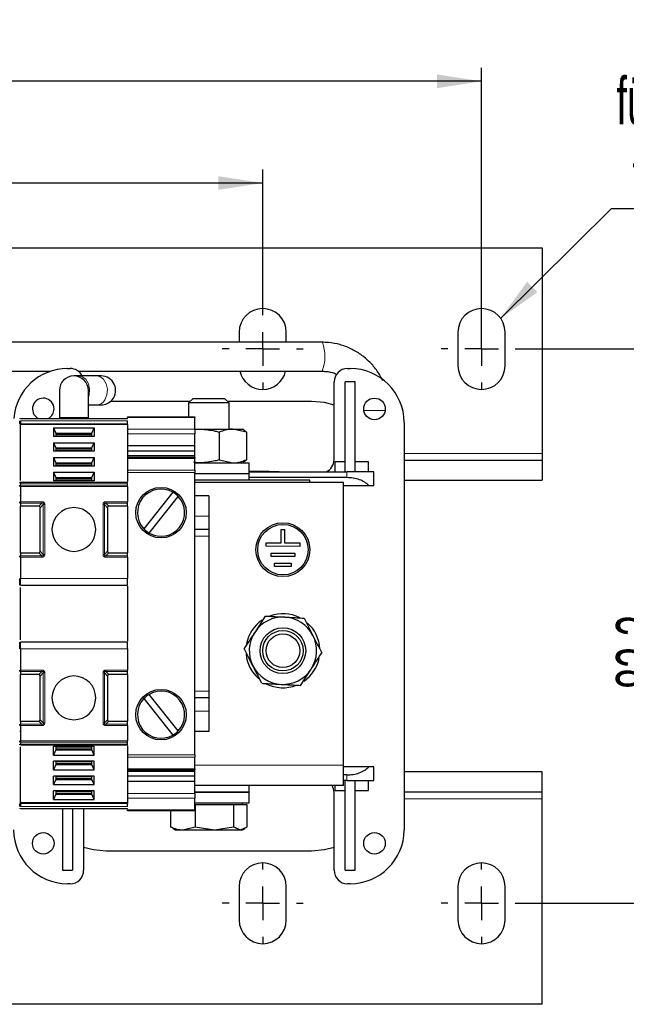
# Model space of a CAD drawing. Header units: millimetres. Extents: x 5 to 418, y 2 to 292.
# Tile 7 of 39: x 112 to 157, y 67 to 140. Entities that reach past the tile are written whole.
import ezdxf

# ---------------------------------------------------------------- set-up
doc = ezdxf.new("R2010")
doc.units = ezdxf.units.MM
doc.layers.add('SLD-0', color=7, linetype='Continuous')
doc.styles.add('SLDTEXTSTYLE0', font='TXT', dxfattribs={"width": 0.605})
doc.dimstyles.new('SLDDIMSTYLE0', dxfattribs={"dimtxt": 3.5, "dimasz": 3.302, "dimexe": 0, "dimexo": 0.0625, "dimgap": 0.875, "dimtad": 1, "dimlfac": 2, "dimrnd": 1e-09, "dimzin": 12, "dimdsep": 46, "dimtxsty": 'SLDTEXTSTYLE0', "dimsah": 1, "dimcen": 0.09, "dimadec": 0, "dimazin": 3, "dimtfac": 1, "dimtofl": 0, "dimtmove": 0, "dimatfit": 3, "dimfxl": 1, "dimfrac": 2, "dimtolj": 1, "dimtzin": 12, "dimarcsym": 0})
doc.dimstyles.new('SLDDIMSTYLE2', dxfattribs={"dimtxt": 3.5, "dimasz": 3.302, "dimexe": 0, "dimexo": 0.0625, "dimgap": 0.875, "dimtad": 1, "dimdec": 1, "dimlfac": 2, "dimrnd": 1e-09, "dimzin": 12, "dimdsep": 46, "dimtxsty": 'SLDTEXTSTYLE0', "dimsah": 1, "dimcen": 0.09, "dimadec": 0, "dimazin": 3, "dimtfac": 1, "dimtofl": 0, "dimtmove": 0, "dimatfit": 3, "dimfxl": 1, "dimfrac": 2, "dimtolj": 1, "dimtzin": 12, "dimarcsym": 0})
doc.dimstyles.new('SLDDIMSTYLE3', dxfattribs={"dimtxt": 0.18, "dimasz": 3.302, "dimexe": 0, "dimexo": 0.0625, "dimgap": 0, "dimtad": 0, "dimtih": 1, "dimtoh": 1, "dimdec": 0, "dimrnd": 1e-09, "dimzin": 0, "dimdsep": 46, "dimtxsty": 'Standard', "dimsah": 1, "dimcen": 0.09, "dimadec": 0, "dimazin": 0, "dimtfac": 3.302, "dimtdec": 0, "dimtofl": 0, "dimtmove": 0, "dimatfit": 3, "dimfxl": 1, "dimfrac": 2, "dimtolj": 1, "dimtzin": 0, "dimarcsym": 0})

# ---------------------------------------------------------------- blocks, each defined once
blk = doc.blocks.new('_D_4')
at = {"layer": 'SLD-0'}
for p, q in [((149.24, 115.245), (161.74, 115.245)), ((160.74, 115.245), (160.74, 74.095)), ((149.24, 74.095), (161.74, 74.095))]:
    blk.add_line(p, q, dxfattribs=at)
for points in [[(160.74, 115.245), (160.232, 111.943), (161.248, 111.943)], [(160.74, 74.095), (161.248, 77.397), (160.232, 77.397)]]:
    blk.add_solid(points, dxfattribs=at)
at = {"layer": 'SLD-0', "insert": (156.228, 89.991), "char_height": 3.5, "attachment_point": 1, "rotation": 90, "style": 'SLDTEXTSTYLE0'}
blk.add_mtext('82,3', dxfattribs=at)
blk = doc.blocks.new('_D_5')
at = {"layer": 'SLD-0'}
for p, q in [((61.99, 118.245), (61.99, 128.566)), ((129.99, 118.245), (129.99, 128.566)), ((129.99, 127.566), (61.99, 127.566))]:
    blk.add_line(p, q, dxfattribs=at)
for points in [[(61.99, 127.566), (65.292, 127.058), (65.292, 128.074)], [(129.99, 127.566), (126.688, 128.074), (126.688, 127.058)]]:
    blk.add_solid(points, dxfattribs=at)
at = {"layer": 'SLD-0', "insert": (91.979, 132.078), "char_height": 3.5, "attachment_point": 1, "style": 'SLDTEXTSTYLE0'}
blk.add_mtext('136', dxfattribs=at)
blk = doc.blocks.new('_D_6')
at = {"layer": 'SLD-0'}
for p, q in [((45.74, 118.245), (45.74, 136.117)), ((146.24, 116.495), (146.24, 136.117)), ((146.24, 135.117), (45.74, 135.117))]:
    blk.add_line(p, q, dxfattribs=at)
for points in [[(45.74, 135.117), (49.042, 134.609), (49.042, 135.625)], [(146.24, 135.117), (142.938, 135.625), (142.938, 134.609)]]:
    blk.add_solid(points, dxfattribs=at)
at = {"layer": 'SLD-0', "insert": (91.979, 139.629), "char_height": 3.5, "attachment_point": 1, "style": 'SLDTEXTSTYLE0'}
blk.add_mtext('201', dxfattribs=at)
blk = doc.blocks.new('SW_NOTE_0_2')
at = {"layer": 'SLD-0', "color": 0}
blk.add_line((14.31, 0), (0, 0), dxfattribs=at)
at = {"layer": 'SLD-0', "color": 0, "attachment_point": 1, "style": 'SLDTEXTSTYLE0'}
for s, insert, char_height in [('für M6', (0.391, 9.783), 3.5), ('for M6', (1.581, 4.118), 3.175)]:
    blk.add_mtext(s, dxfattribs=dict(at, insert=insert, char_height=char_height))
blk = doc.blocks.new('SW_CENTERMARKSYMBOL_0')
at = {"layer": 'SLD-0', "color": 0}
for p, q in [((0, 2.5), (0, 3)), ((0, 0), (0, 1.25)), ((-2.5, 0), (-3, 0)), ((0, 0), (-1.25, 0)), ((0, 0), (0, -1.25)), ((0, 0), (1.25, 0)), ((2.5, 0), (3, 0)), ((0, -2.5), (0, -3))]:
    blk.add_line(p, q, dxfattribs=at)
blk = doc.blocks.new('SW_CENTERMARKSYMBOL_1')
at = {"layer": 'SLD-0', "color": 0}
for p, q in [((0, 2.5), (0, 3)), ((0, 0), (0, 1.25)), ((-2.5, 0), (-3, 0)), ((0, 0), (-1.25, 0)), ((0, 0), (0, -1.25)), ((0, 0), (1.25, 0)), ((2.5, 0), (3, 0)), ((0, -2.5), (0, -3))]:
    blk.add_line(p, q, dxfattribs=at)
blk = doc.blocks.new('SW_CENTERMARKSYMBOL_6')
at = {"layer": 'SLD-0', "color": 0}
for p, q in [((0, 2.5), (0, 3)), ((0, 0), (0, 1.25)), ((-2.5, 0), (-3, 0)), ((0, 0), (-1.25, 0)), ((0, 0), (0, -1.25)), ((0, 0), (1.25, 0)), ((2.5, 0), (3, 0)), ((0, -2.5), (0, -3))]:
    blk.add_line(p, q, dxfattribs=at)
blk = doc.blocks.new('SW_CENTERMARKSYMBOL_7')
at = {"layer": 'SLD-0', "color": 0}
for p, q in [((0, 2.5), (0, 3)), ((0, 0), (0, 1.25)), ((-2.5, 0), (-3, 0)), ((0, 0), (-1.25, 0)), ((0, 0), (0, -1.25)), ((0, 0), (1.25, 0)), ((2.5, 0), (3, 0)), ((0, -2.5), (0, -3))]:
    blk.add_line(p, q, dxfattribs=at)

msp = doc.modelspace()

# ---------------------------------------------------------------- linework, layer by layer
at = {"color": 7, "linetype": 'Continuous', "lineweight": 25}
for p, q in [((41.2398, 122.7448), (150.7398, 122.7448)), ((150.7398, 122.7448), (150.7398, 107.4948)), ((128.2398, 116.4948), (128.2398, 115.7448)), ((131.7398, 115.7448), (131.7398, 116.4948)), ((144.4898, 116.4948), (144.4898, 113.9948)), ((147.9898, 113.9948), (147.9898, 116.4948)), ((134.3935, 115.7448), (96.1483, 115.7448)), ((107.7388, 113.5948), (114.2408, 113.5948)), ((115.4898, 113.7948), (115.6898, 113.7948)), ((116.2898, 113.5948), (134.3935, 113.5948)), ((136.2898, 113.7948), (136.4898, 113.7948)), ((116.3157, 113.2448), (115.9648, 113.2448)), ((117.6389, 113.2448), (116.3157, 113.2448)), ((117.9898, 113.2448), (117.6389, 113.2448)), ((135.2898, 107.0268), (135.2898, 112.7948)), ((136.1148, 106.1198), (136.1148, 112.7948)), ((136.8648, 112.7948), (136.1148, 112.7948)), ((136.8648, 106.1198), (136.8648, 112.7948)), ((114.8898, 112.1698), (114.8898, 110.1698)), ((117.0398, 110.1698), (117.0398, 112.1698)), ((124.5966, 111.3448), (118.679, 111.3448)), ((124.7966, 111.5448), (124.4898, 111.2381)), ((124.4898, 111.2381), (124.4898, 110.2198)), ((126.2402, 111.2381), (124.4898, 111.2381)), ((126.189, 111.5448), (124.7966, 111.5448)), ((127.1831, 111.5448), (126.189, 111.5448)), ((127.4898, 111.2381), (126.2402, 111.2381)), ((127.4898, 111.2381), (127.1831, 111.5448)), ((133.6148, 111.3448), (127.3831, 111.3448)), ((127.4898, 109.2948), (127.4898, 111.2381)), ((117.0398, 111.0948), (117.6389, 111.0948)), ((117.6389, 111.0948), (117.9898, 111.0948)), ((111.9898, 110.0948), (119.9398, 110.0948)), ((111.9898, 109.6277), (111.9898, 109.6985)), ((114.8898, 110.1698), (114.8898, 110.0948)), ((117.0398, 110.0948), (117.0398, 110.1698)), ((119.9398, 110.2198), (124.9398, 110.2198)), ((119.9398, 110.1466), (119.9398, 110.2198)), ((119.9398, 109.6277), (119.9398, 109.6985)), ((124.9398, 110.2198), (124.9398, 110.1466)), ((124.9398, 109.2966), (124.9398, 110.1466)), ((140.4898, 109.7948), (140.4898, 79.5448)), ((119.9398, 109.6277), (111.9898, 109.6277)), ((111.9898, 105.4883), (111.9898, 109.6277)), ((114.4524, 109.3802), (114.4524, 108.744)), ((114.4524, 109.3802), (117.4772, 109.3802)), ((114.4524, 109.3802), (114.6273, 108.9914)), ((114.6273, 108.9914), (114.6273, 108.744)), ((114.6273, 108.9914), (117.3023, 108.9914)), ((114.6273, 108.9206), (117.3023, 108.9206)), ((117.3023, 108.9914), (117.4772, 109.3802)), ((117.3023, 108.744), (117.3023, 108.9914)), ((117.4772, 109.3802), (117.4772, 108.744)), ((119.9398, 109.6277), (119.9398, 105.4056)), ((124.9398, 109.2966), (124.9398, 108.943)), ((124.9398, 109.2948), (125.3631, 109.2948)), ((124.9398, 108.0592), (124.9398, 108.943)), ((125.3631, 109.2948), (127.7724, 109.2948)), ((126.7604, 109.0715), (126.7604, 107.0181)), ((128.7844, 109.0715), (127.7724, 109.2948)), ((127.7724, 109.2948), (128.4898, 109.2948)), ((128.6068, 109.2273), (128.4898, 109.2948)), ((128.7844, 109.0715), (128.5839, 109.1877)), ((128.7844, 109.0715), (128.7844, 107.0181)), ((117.4772, 108.744), (114.4524, 108.744)), ((114.4524, 108.2841), (117.4772, 108.2841)), ((114.4524, 108.2841), (114.4524, 107.6479)), ((114.4524, 108.2841), (114.6273, 107.8953)), ((117.3023, 107.8953), (117.4772, 108.2841)), ((117.4772, 108.2841), (117.4772, 107.6479)), ((117.4772, 107.6479), (114.4524, 107.6479)), ((114.6273, 107.8953), (114.6273, 107.6479)), ((114.6273, 107.8953), (117.3023, 107.8953)), ((114.6273, 107.8246), (117.3023, 107.8246)), ((117.3023, 107.6479), (117.3023, 107.8953)), ((124.9398, 108.0592), (119.9398, 108.0592)), ((124.9398, 107.6702), (119.9398, 107.6702)), ((124.9398, 107.6702), (124.9398, 108.0592)), ((124.9398, 107.3167), (124.9398, 107.6702)), ((150.7398, 107.4948), (150.7398, 106.9948)), ((114.4524, 107.1881), (117.4772, 107.1881)), ((114.4524, 107.1881), (114.4524, 106.5519)), ((114.4524, 107.1881), (114.6273, 106.7993)), ((114.6273, 106.7993), (114.6273, 106.5519)), ((114.6273, 106.7993), (117.3023, 106.7993)), ((114.6273, 106.7286), (117.3023, 106.7286)), ((117.3023, 106.7993), (117.4772, 107.1881)), ((117.3023, 106.5519), (117.3023, 106.7993)), ((117.4772, 107.1881), (117.4772, 106.5519)), ((124.9398, 107.3167), (119.9398, 107.3167)), ((124.9398, 107.1778), (119.9398, 107.1778)), ((124.9398, 107.1778), (124.9398, 107.3167)), ((124.9398, 107.1778), (124.9398, 107.1046)), ((124.9398, 106.2546), (124.9398, 107.1046)), ((124.9398, 106.7948), (128.9898, 106.7948)), ((126.7604, 107.0181), (127.7724, 106.7948)), ((128.4898, 106.7948), (128.6031, 106.8602)), ((128.5838, 106.8937), (128.7844, 107.0181)), ((128.9898, 105.9948), (128.9898, 106.7948)), ((135.3398, 106.8698), (135.3398, 106.1198)), ((136.1148, 106.8698), (135.3398, 106.8698)), ((137.8398, 106.8698), (136.8648, 106.8698)), ((137.8398, 106.1198), (137.8398, 106.8698)), ((140.4898, 106.9948), (150.7398, 106.9948)), ((150.7398, 106.9948), (150.7398, 105.4948)), ((117.4772, 106.5519), (114.4524, 106.5519)), ((114.4524, 106.0921), (117.4772, 106.0921)), ((114.4524, 106.0921), (114.4524, 105.4559)), ((114.4524, 106.0921), (114.6273, 105.7033)), ((117.3023, 105.7033), (117.4772, 106.0921)), ((117.4772, 106.0921), (117.4772, 105.4559)), ((124.9398, 106.2546), (124.9398, 106.0778)), ((124.9398, 85.1118), (124.9398, 106.0778)), ((124.9398, 105.9948), (128.9898, 105.9948)), ((128.9898, 106.1198), (136.2398, 106.1198)), ((128.9898, 105.4948), (128.9898, 105.9948)), ((136.8643, 106.1198), (136.2398, 106.1198)), ((136.8648, 106.1198), (136.8643, 106.1198)), ((138.2398, 106.1198), (136.8648, 106.1198)), ((138.2398, 105.1198), (138.2398, 106.1198)), ((111.9898, 105.3448), (111.9398, 105.3448)), ((119.9398, 105.323), (111.9898, 105.323)), ((111.9898, 105.279), (111.9898, 105.1387)), ((117.4772, 105.4559), (114.4524, 105.4559)), ((114.6273, 105.7033), (114.6273, 105.4559)), ((114.6273, 105.7033), (117.3023, 105.7033)), ((114.6273, 105.6326), (117.3023, 105.6326)), ((117.3023, 105.4559), (117.3023, 105.7033)), ((119.9398, 105.1387), (119.9398, 105.279)), ((133.4898, 105.4948), (124.9398, 105.4948)), ((135.9898, 105.3448), (124.9398, 105.3448)), ((128.9898, 105.7198), (136.2398, 105.7198)), ((133.4898, 105.3448), (133.4898, 105.4948)), ((135.9898, 84.3448), (135.9898, 105.3448)), ((140.4898, 105.4948), (150.7398, 105.4948)), ((111.9898, 105.0327), (111.9898, 103.9069)), ((119.9398, 105.0327), (119.9398, 103.9069)), ((123.3217, 104.6063), (121.1664, 101.8944)), ((135.9898, 105.1198), (137.8761, 105.1198)), ((137.8761, 105.1198), (138.2398, 105.1198)), ((111.9898, 104.3448), (111.9398, 104.3448)), ((111.9898, 103.8009), (111.9898, 103.5698)), ((119.9398, 103.5698), (119.9398, 103.8009)), ((121.5579, 101.5833), (123.7132, 104.2952)), ((125.9898, 104.3448), (124.9398, 104.3448)), ((125.9898, 104.3448), (125.9898, 102.8448)), ((113.3587, 103.5698), (111.9898, 103.5698)), ((111.9898, 100.1198), (111.9898, 103.5698)), ((113.4648, 100.2259), (113.4648, 103.4637)), ((118.4648, 103.4637), (118.4648, 100.2259)), ((119.9398, 103.5698), (118.5709, 103.5698)), ((119.9398, 103.5698), (119.9398, 100.1198)), ((125.9898, 102.8448), (125.9898, 101.8448)), ((111.9898, 101.8448), (111.9398, 101.8448)), ((125.9898, 101.8448), (124.9398, 101.8448)), ((125.9898, 101.8448), (125.9898, 101.3448)), ((131.3657, 100.845), (131.3674, 101.845)), ((131.3674, 101.845), (131.6174, 101.8446)), ((131.6174, 101.8446), (131.6157, 100.8446)), ((125.9898, 101.3448), (125.9898, 89.8448)), ((130.2403, 100.597), (130.2407, 100.847)), ((132.7402, 100.5926), (130.2403, 100.597)), ((130.2407, 100.847), (131.3657, 100.845)), ((131.6157, 100.8446), (132.7407, 100.8426)), ((132.7407, 100.8426), (132.7402, 100.5926)), ((111.9898, 100.1198), (113.3587, 100.1198)), ((111.9898, 100.1198), (111.9898, 99.8887)), ((111.9898, 99.7827), (111.9898, 98.2073)), ((118.5709, 100.1198), (119.9398, 100.1198)), ((119.9398, 99.8887), (119.9398, 100.1198)), ((119.9398, 99.7827), (119.9398, 98.2073)), ((130.6139, 99.8463), (130.6144, 100.0963)), ((132.3639, 99.8433), (130.6139, 99.8463)), ((130.6144, 100.0963), (132.3644, 100.0933)), ((132.3644, 100.0933), (132.3639, 99.8433)), ((130.8626, 99.0959), (130.8631, 99.3459)), ((132.1126, 99.0937), (130.8626, 99.0959)), ((130.8631, 99.3459), (132.1131, 99.3437)), ((132.1131, 99.3437), (132.1126, 99.0937)), ((111.9898, 97.7073), (119.9398, 97.7073)), ((111.9898, 93.6476), (111.9898, 97.542)), ((119.9398, 97.6246), (119.9398, 93.565)), ((130.1829, 95.4188), (129.3951, 94.2094)), ((133.0655, 95.2636), (133.7189, 93.9766)), ((119.9398, 93.4823), (111.9898, 93.4823)), ((111.9898, 92.9823), (111.9898, 91.4069)), ((119.9398, 92.9823), (119.9398, 91.4069)), ((129.9142, 90.426), (129.2607, 91.713)), ((132.7967, 90.2709), (133.5846, 91.4803)), ((111.9898, 91.3009), (111.9898, 91.0698)), ((113.3587, 91.0698), (111.9898, 91.0698)), ((111.9898, 87.6198), (111.9898, 91.0698)), ((113.4648, 87.7259), (113.4648, 90.9637)), ((118.4648, 90.9637), (118.4648, 87.7259)), ((119.9398, 91.0698), (118.5709, 91.0698)), ((119.9398, 91.0698), (119.9398, 91.3009)), ((119.9398, 91.0698), (119.9398, 87.6198)), ((111.9898, 89.3448), (111.9398, 89.3448)), ((121.1664, 89.2952), (123.3217, 86.5833)), ((123.7132, 86.8944), (121.5579, 89.6063)), ((125.9898, 89.3448), (124.9398, 89.3448)), ((125.9898, 89.8448), (125.9898, 89.3448)), ((125.9898, 89.3448), (125.9898, 88.3448)), ((125.9898, 88.3448), (125.9898, 86.8448)), ((111.9898, 87.6198), (113.3587, 87.6198)), ((111.9898, 87.6198), (111.9898, 87.3887)), ((111.9898, 87.2827), (111.9898, 86.1569)), ((118.5709, 87.6198), (119.9398, 87.6198)), ((119.9398, 87.3887), (119.9398, 87.6198)), ((119.9398, 87.2827), (119.9398, 86.1569)), ((111.9898, 86.8448), (111.9398, 86.8448)), ((125.9898, 86.8448), (124.9398, 86.8448)), ((111.9898, 86.0509), (111.9898, 85.9106)), ((111.9898, 85.8667), (119.9398, 85.8667)), ((111.9898, 81.5619), (111.9898, 85.7013)), ((117.4772, 85.7337), (114.4524, 85.7337)), ((114.4524, 85.0975), (114.4524, 85.7337)), ((114.6273, 85.7337), (114.6273, 85.4863)), ((114.6273, 85.557), (117.3023, 85.557)), ((117.3023, 85.4863), (117.3023, 85.7337)), ((117.4772, 85.0975), (117.4772, 85.7337)), ((119.9398, 85.9106), (119.9398, 86.0509)), ((119.9398, 85.784), (119.9398, 81.5619)), ((114.6273, 85.4863), (114.4524, 85.0975)), ((114.4524, 85.0975), (117.4772, 85.0975)), ((114.6273, 85.4863), (117.3023, 85.4863)), ((117.4772, 85.0975), (117.3023, 85.4863)), ((124.9398, 85.1118), (124.9398, 84.9351)), ((124.9398, 84.0851), (124.9398, 84.9351)), ((117.4772, 84.6377), (114.4524, 84.6377)), ((114.4524, 84.0015), (114.4524, 84.6377)), ((114.6273, 84.3903), (114.4524, 84.0015)), ((114.6273, 84.6377), (114.6273, 84.3903)), ((114.6273, 84.461), (117.3023, 84.461)), ((114.6273, 84.3903), (117.3023, 84.3903)), ((117.3023, 84.3903), (117.3023, 84.6377)), ((117.4772, 84.0015), (117.3023, 84.3903)), ((117.4772, 84.0015), (117.4772, 84.6377)), ((124.9398, 84.0851), (124.9398, 84.0118)), ((135.9898, 82.8448), (135.9898, 84.3448)), ((137.8761, 84.2198), (135.9898, 84.2198)), ((138.2398, 84.2198), (137.8761, 84.2198)), ((138.2398, 83.2198), (138.2398, 84.2198)), ((114.4524, 84.0015), (117.4772, 84.0015)), ((117.4772, 83.5417), (114.4524, 83.5417)), ((114.4524, 82.9055), (114.4524, 83.5417)), ((114.6273, 83.5417), (114.6273, 83.2943)), ((114.6273, 83.365), (117.3023, 83.365)), ((117.3023, 83.2943), (117.3023, 83.5417)), ((117.4772, 82.9055), (117.4772, 83.5417)), ((119.9398, 84.0118), (124.9398, 84.0118)), ((124.9398, 83.8729), (119.9398, 83.8729)), ((124.9398, 83.5194), (119.9398, 83.5194)), ((124.9398, 83.8729), (124.9398, 84.0118)), ((124.9398, 83.5194), (124.9398, 83.8729)), ((124.9398, 83.1305), (124.9398, 83.5194)), ((136.2398, 83.6198), (135.9898, 83.6198)), ((150.7398, 83.8448), (140.4898, 83.8448)), ((150.7398, 82.3448), (150.7398, 83.8448)), ((111.9898, 82.8448), (111.9398, 82.8448)), ((114.6273, 83.2943), (114.4524, 82.9055)), ((114.4524, 82.9055), (117.4772, 82.9055)), ((114.6273, 83.2943), (117.3023, 83.2943)), ((117.4772, 82.9055), (117.3023, 83.2943)), ((124.9398, 83.1305), (119.9398, 83.1305)), ((124.9398, 82.2466), (124.9398, 83.1305)), ((135.9898, 82.8448), (124.9398, 82.8448)), ((128.9898, 82.3448), (128.9898, 82.8448)), ((135.3398, 82.8448), (135.3398, 82.4698)), ((136.2398, 83.2198), (135.9898, 83.2198)), ((136.1148, 76.5448), (136.1148, 83.2198)), ((136.2398, 83.2198), (136.8643, 83.2198)), ((136.8648, 83.2198), (136.8643, 83.2198)), ((136.8648, 83.2198), (138.2398, 83.2198)), ((136.8648, 76.5448), (136.8648, 83.2198)), ((137.8398, 82.4698), (137.8398, 83.2198)), ((117.4772, 82.4457), (114.4524, 82.4457)), ((114.4524, 81.8095), (114.4524, 82.4457)), ((114.6273, 82.1983), (114.4524, 81.8095)), ((114.6273, 82.4457), (114.6273, 82.1983)), ((114.6273, 82.269), (117.3023, 82.269)), ((114.6273, 82.1983), (117.3023, 82.1983)), ((117.3023, 82.1983), (117.3023, 82.4457)), ((117.4772, 81.8095), (117.3023, 82.1983)), ((117.4772, 81.8095), (117.4772, 82.4457)), ((124.9398, 82.3448), (125.9979, 82.3448)), ((128.9898, 82.3448), (124.9398, 82.3448)), ((124.9398, 82.2466), (124.9398, 81.893)), ((124.9398, 81.043), (124.9398, 81.893)), ((125.9979, 82.3448), (128.9898, 82.3448)), ((128.9898, 81.5448), (128.9898, 82.3448)), ((135.2898, 76.5448), (135.2898, 82.3128)), ((135.3398, 82.4698), (136.1148, 82.4698)), ((136.8648, 82.4698), (137.8398, 82.4698)), ((150.7398, 82.3448), (140.4898, 82.3448)), ((150.7398, 81.8448), (150.7398, 82.3448)), ((119.9398, 81.5619), (111.9898, 81.5619)), ((111.9898, 81.5619), (111.9898, 81.4912)), ((114.4524, 81.8095), (117.4772, 81.8095)), ((119.9398, 81.5619), (119.9398, 81.4912)), ((124.9398, 81.5448), (125.9979, 81.5448)), ((124.9841, 81.3948), (124.9398, 81.3948)), ((124.9841, 81.3948), (124.9841, 79.7681)), ((126.4072, 81.3948), (124.9841, 81.3948)), ((125.9979, 81.5448), (128.9898, 81.5448)), ((127.8303, 81.3948), (126.4072, 81.3948)), ((127.8303, 81.3948), (127.8303, 79.7681)), ((128.3332, 81.3948), (127.8303, 81.3948)), ((128.8361, 81.3948), (128.3332, 81.3948)), ((128.4898, 81.3948), (128.4898, 81.5448)), ((128.8361, 79.7681), (128.8361, 81.3948)), ((150.7398, 66.5948), (150.7398, 81.8448)), ((119.9398, 81.0948), (111.9898, 81.0948)), ((115.1148, 81.0948), (115.1148, 76.5448)), ((115.8648, 81.0948), (115.8648, 76.5448)), ((116.6898, 81.0948), (116.6898, 76.5448)), ((119.9398, 80.9698), (119.9398, 81.043)), ((124.9398, 80.9698), (119.9398, 80.9698)), ((123.1436, 80.9698), (123.1436, 79.7681)), ((124.9398, 81.043), (124.9398, 80.9698)), ((123.3221, 79.6889), (123.1436, 79.7681)), ((124.0638, 79.5448), (124.9841, 79.7681)), ((124.9841, 79.7681), (126.4072, 79.5448)), ((126.4072, 79.5448), (127.8303, 79.7681)), ((127.8303, 79.7681), (128.3332, 79.5448)), ((128.3332, 79.5448), (128.8361, 79.7681)), ((123.3016, 79.6535), (123.4898, 79.5448)), ((123.4898, 79.5448), (124.0638, 79.5448)), ((124.0638, 79.5448), (126.4072, 79.5448)), ((126.4072, 79.5448), (128.3332, 79.5448)), ((128.3332, 79.5448), (128.4898, 79.5448)), ((128.4898, 79.5448), (128.678, 79.6535)), ((118.3648, 77.9948), (133.6148, 77.9948)), ((115.1148, 76.5448), (115.8648, 76.5448)), ((136.1148, 76.5448), (136.8648, 76.5448)), ((115.6898, 75.5448), (115.4898, 75.5448)), ((128.2398, 75.3448), (128.2398, 72.8448)), ((131.7398, 72.8448), (131.7398, 75.3448)), ((136.4898, 75.5448), (136.2898, 75.5448)), ((144.4898, 75.3448), (144.4898, 72.8448)), ((147.9898, 72.8448), (147.9898, 75.3448)), ((150.7398, 66.5948), (41.2398, 66.5948))]:
    msp.add_line(p, q, dxfattribs=at)
at = {"color": 7, "linetype": 'Continuous', "lineweight": 18}
for p, q in [((134.4222, 115.7304), (134.3935, 115.7448)), ((137.4996, 110.6698), (139.08, 110.6698)), ((111.9898, 110.0509), (119.9398, 110.0509)), ((119.9398, 109.9106), (111.9898, 109.9106)), ((119.9398, 109.6985), (111.9898, 109.6985)), ((117.0398, 110.1698), (114.8898, 110.1698)), ((124.9398, 110.1466), (119.9398, 110.1466)), ((119.9398, 109.2966), (124.9398, 109.2966)), ((124.9398, 108.943), (119.9398, 108.943)), ((114.6273, 108.7969), (117.3023, 108.7969)), ((114.6273, 107.7009), (117.3023, 107.7009)), ((140.4898, 107.4948), (150.7398, 107.4948)), ((124.9398, 107.1046), (119.9398, 107.1046)), ((114.6273, 106.6049), (117.3023, 106.6049)), ((119.9398, 106.2546), (124.9398, 106.2546)), ((124.9398, 106.0778), (119.9398, 106.0778)), ((136.2398, 105.7198), (136.2398, 106.1198)), ((119.9398, 105.279), (111.9898, 105.279)), ((114.6273, 105.5089), (117.3023, 105.5089)), ((119.9398, 105.1387), (111.9898, 105.1387)), ((119.9398, 105.0327), (111.9898, 105.0327)), ((111.9898, 103.9069), (113.5898, 103.9069)), ((111.9898, 103.8009), (113.5898, 103.8009)), ((113.3587, 103.5698), (113.5898, 103.8009)), ((118.3398, 103.9069), (119.9398, 103.9069)), ((118.3398, 103.8009), (119.9398, 103.8009)), ((118.3398, 103.8009), (118.5709, 103.5698)), ((113.6959, 103.6948), (113.4648, 103.4637)), ((113.6959, 103.6948), (113.6959, 99.9948)), ((113.8019, 103.6948), (113.8019, 99.9948)), ((118.1277, 99.9948), (118.1277, 103.6948)), ((118.2337, 99.9948), (118.2337, 103.6948)), ((118.4648, 103.4637), (118.2337, 103.6948)), ((111.9898, 102.8448), (111.9398, 102.8448)), ((125.9898, 102.8448), (124.9398, 102.8448)), ((111.9898, 101.3448), (111.9398, 101.3448)), ((125.9898, 101.3448), (124.9398, 101.3448)), ((113.4648, 100.2259), (113.6959, 99.9948)), ((118.2337, 99.9948), (118.4648, 100.2259)), ((113.5898, 99.8887), (111.9898, 99.8887)), ((113.5898, 99.7827), (111.9898, 99.7827)), ((113.5898, 99.8887), (113.3587, 100.1198)), ((118.5709, 100.1198), (118.3398, 99.8887)), ((118.3398, 99.7827), (118.3398, 99.8887)), ((119.9398, 99.8887), (118.3398, 99.8887)), ((119.9398, 99.7827), (118.3398, 99.7827)), ((111.9898, 98.2073), (119.9398, 98.2073)), ((119.9398, 92.9823), (111.9898, 92.9823)), ((111.9898, 91.4069), (113.5898, 91.4069)), ((113.5898, 91.4069), (113.5898, 91.3009)), ((118.3398, 91.4069), (119.9398, 91.4069)), ((111.9898, 91.3009), (113.5898, 91.3009)), ((113.3587, 91.0698), (113.5898, 91.3009)), ((113.6959, 91.1948), (113.4648, 90.9637)), ((113.6959, 91.1948), (113.6959, 87.4948)), ((113.8019, 91.1948), (113.8019, 87.4948)), ((118.1277, 87.4948), (118.1277, 91.1948)), ((118.2337, 87.4948), (118.2337, 91.1948)), ((118.4648, 90.9637), (118.2337, 91.1948)), ((118.3398, 91.3009), (119.9398, 91.3009)), ((118.3398, 91.3009), (118.5709, 91.0698)), ((111.9898, 89.8448), (111.9398, 89.8448)), ((125.9898, 89.8448), (124.9398, 89.8448)), ((111.9898, 88.3448), (111.9398, 88.3448)), ((113.4648, 87.7259), (113.6959, 87.4948)), ((118.2337, 87.4948), (118.4648, 87.7259)), ((125.9898, 88.3448), (124.9398, 88.3448)), ((113.5898, 87.3887), (111.9898, 87.3887)), ((113.5898, 87.2827), (111.9898, 87.2827)), ((113.5898, 87.3887), (113.3587, 87.6198)), ((118.5709, 87.6198), (118.3398, 87.3887)), ((119.9398, 87.3887), (118.3398, 87.3887)), ((119.9398, 87.2827), (118.3398, 87.2827)), ((111.9898, 86.1569), (119.9398, 86.1569)), ((111.9898, 86.0509), (119.9398, 86.0509)), ((119.9398, 85.9106), (111.9898, 85.9106)), ((114.6273, 85.6808), (117.3023, 85.6808)), ((119.9398, 85.1118), (124.9398, 85.1118)), ((124.9398, 84.9351), (119.9398, 84.9351)), ((111.9898, 84.3448), (111.9398, 84.3448)), ((114.6273, 84.5848), (117.3023, 84.5848)), ((119.9398, 84.0851), (124.9398, 84.0851)), ((135.9898, 84.3448), (124.9398, 84.3448)), ((114.6273, 83.4887), (117.3023, 83.4887)), ((136.2398, 83.6198), (136.2398, 83.2198)), ((114.6273, 82.3927), (117.3023, 82.3927)), ((119.9398, 82.2466), (124.9398, 82.2466)), ((124.9398, 81.893), (119.9398, 81.893)), ((119.9398, 81.4912), (111.9898, 81.4912)), ((119.9398, 81.279), (111.9898, 81.279)), ((119.9398, 81.1387), (111.9898, 81.1387)), ((150.7398, 81.8448), (140.4898, 81.8448)), ((119.9398, 81.043), (124.9398, 81.043))]:
    msp.add_line(p, q, dxfattribs=at)
at = {"color": 7, "linetype": 'Continuous', "lineweight": 18, "flags": 128}
for points in [[(117.0398, 111.6577), (117.1011, 111.8466), (117.1361, 112.2635), (117.0462, 112.6662), (116.8451, 112.9933), (116.5634, 113.1951), (116.3157, 113.2448)], [(118.2697, 111.4788), (118.4243, 111.8466), (118.4592, 112.2635), (118.3693, 112.6662), (118.1682, 112.9933), (117.8865, 113.1951), (117.6389, 113.2448)]]:
    msp.add_lwpolyline(points, dxfattribs=at)
at = {"color": 7, "linetype": 'Continuous', "lineweight": 25, "flags": 128}
for points in [[(135.2898, 111.0836), (134.5699, 111.2613), (133.6148, 111.3448)], [(128.9898, 106.1945), (130.4588, 106.1636), (131.948, 106.1198)], [(116.6898, 78.2561), (117.4097, 78.0784), (118.3648, 77.9948)], [(133.6148, 77.9948), (134.5699, 78.0784), (135.2898, 78.2561)]]:
    msp.add_lwpolyline(points, dxfattribs=at)
at = {"color": 7, "linetype": 'Continuous', "lineweight": 25}
for centre, radius in [((138.2898, 110.7948), 0.8), ((122.4398, 103.0948), 1.875), ((131.4898, 100.3448), 2), ((131.4898, 100.3448), 1.875), ((131.4898, 92.8448), 1.6982), ((131.4898, 92.8448), 1.5), ((131.4898, 92.8448), 1.25), ((122.4398, 88.0948), 1.875), ((113.6898, 78.5448), 0.8), ((138.2898, 78.5448), 0.8)]:
    msp.add_circle(centre, radius, dxfattribs=at)
for centre, radius, start, end in [((129.9898, 116.4948), 1.75, 0, 180), ((146.2398, 116.4948), 1.75, 0, 180), ((115.4898, 109.7948), 4, 90, 175.856014), ((115.6898, 112.7948), 1, 26.743684, 90), ((129.9898, 113.9948), 1.75, 193.21298, 346.78702), ((136.2898, 112.7948), 1, 90, 180), ((136.4898, 109.7948), 4, 0, 90), ((146.2398, 113.9948), 1.75, 180, 0), ((115.9648, 112.1698), 1.075, 0, 180), ((117.9898, 112.1698), 1.075, 320, 90), ((113.6898, 110.7948), 0.8, 0, 241.044976), ((117.9898, 112.1698), 1.075, 270, 320), ((113.6898, 110.7948), 0.8, 298.955024, 0), ((134.2898, 107.0268), 1, 294.908409, 0), ((122.4398, 103.0948), 1.75, 59.73765, 223.311228), ((122.4398, 103.0948), 1.75, 43.311228, 59.73765), ((122.4398, 103.0948), 1.75, 239.73765, 43.311228), ((115.9648, 101.8448), 1.625, 90, 270), ((115.9648, 101.8448), 1.625, 270, 90), ((122.4398, 103.0948), 1.75, 223.311228, 239.73765), ((131.4898, 92.8448), 2.75, 124.307512, 169.212932), ((131.4898, 92.8448), 2.5, 86.919025, 146.919025), ((131.4898, 92.8448), 2.75, 62.867949, 110.437425), ((131.4898, 92.8448), 2.5, 26.919025, 86.919025), ((131.4898, 92.8448), 2.75, 3.064801, 48.895997), ((131.4898, 92.8448), 2.5, 146.919025, 206.919025), ((131.4898, 92.8448), 2.5, 326.919025, 26.919025), ((131.4898, 92.8448), 2.75, 184.828741, 229.326935), ((131.4898, 92.8448), 2.75, 304.848813, 348.846508), ((131.4898, 92.8448), 2.5, 206.919025, 266.919025), ((131.4898, 92.8448), 2.5, 266.919025, 326.919025), ((115.9648, 89.3448), 1.625, 90, 270), ((115.9648, 89.3448), 1.625, 270, 90), ((131.4898, 92.8448), 2.75, 243.105955, 291.421725), ((122.4398, 88.0948), 1.75, 136.688772, 300.26235), ((122.4398, 88.0948), 1.75, 120.26235, 136.688772), ((122.4398, 88.0948), 1.75, 316.688772, 120.26235), ((122.4398, 88.0948), 1.75, 300.26235, 316.688772), ((134.2898, 82.3128), 1, 0, 32.139483), ((115.4898, 79.5448), 4, 180, 270), ((136.4898, 79.5448), 4, 270, 0), ((129.9898, 75.3448), 1.75, 0, 180), ((146.2398, 75.3448), 1.75, 0, 180), ((115.6898, 76.5448), 1, 270, 0), ((136.2898, 76.5448), 1, 180, 270), ((129.9898, 72.8448), 1.75, 180, 0), ((146.2398, 72.8448), 1.75, 180, 0)]:
    msp.add_arc(centre, radius, start, end, dxfattribs=at)
at = {"color": 7, "linetype": 'Continuous', "lineweight": 18}
for centre, radius, start, end in [((131.6397, 114.6998), 2.9672, 338.137114, 20.324865), ((117.6182, 111.839), 0.7445, 271.593001, 331.066539)]:
    msp.add_arc(centre, radius, start, end, dxfattribs=at)
at = {"color": 7, "linetype": 'Continuous', "lineweight": 25}
for centre, major_axis, start_param, end_param in [((113.2527, 103.3577), (0.1837, 0.1837), 5.7595865, 6.8067841), ((118.6769, 103.3577), (-0.1837, 0.1837), 5.7595865, 6.8067841), ((113.2527, 100.3319), (0.1837, -0.1837), 5.7595865, 6.8067841), ((118.6769, 100.3319), (0.1837, 0.1837), 2.6179939, 3.6651914), ((113.2527, 90.8577), (-0.1837, -0.1837), 2.6179939, 3.6651914), ((118.6769, 90.8577), (-0.1837, 0.1837), 5.7595865, 6.8067841), ((113.2527, 87.8319), (0.1837, -0.1837), 5.7595865, 6.8067841), ((118.6769, 87.8319), (-0.1837, -0.1837), 5.7595865, 6.8067841)]:
    msp.add_ellipse(centre, major_axis=major_axis, ratio=0.5773503, start_param=start_param, end_param=end_param, dxfattribs=at)
for points, knots in [([(138.9031, 112.8931), (138.7736, 113.1354), (138.5073, 113.6338), (137.9491, 114.2861), (137.2866, 114.8489), (136.5361, 115.2875), (135.7235, 115.5883), (134.9983, 115.7274), (134.5523, 115.7402), (134.3935, 115.7448)], [0, 0, 0, 0, 0.1457229, 0.2997648, 0.4537291, 0.6075997, 0.7613718, 0.9150525, 1, 1, 1, 1]), ([(134.3935, 113.5948), (134.4895, 113.5913), (134.8008, 113.5797), (135.1797, 113.5136), (135.4304, 113.3863), (135.4873, 113.3574)], [0, 0, 0, 0, 0.2563176, 0.8310041, 1, 1, 1, 1]), ([(124.9536, 109.2675), (124.9747, 109.272), (125.1091, 109.3003), (125.247, 109.2973), (125.3631, 109.2948)], [0, 0, 0, 0, 0.1576683, 1, 1, 1, 1]), ([(125.3631, 109.2948), (125.7289, 109.2678), (126.202, 109.2328), (126.6572, 109.1013), (126.7604, 109.0715)], [0, 0, 0, 0, 0.7730974, 1, 1, 1, 1]), ([(127.7724, 109.2948), (127.7484, 109.2946), (127.4067, 109.2914), (127.0718, 109.1775), (126.7604, 109.0715)], [0, 0, 0, 0, 0.0702006, 1, 1, 1, 1]), ([(125.3631, 106.7948), (125.2471, 106.7935), (125.0813, 106.7917), (124.9197, 106.8277), (124.8712, 106.8385)], [0, 0, 0, 0, 0.6995765, 1, 1, 1, 1]), ([(126.7604, 107.0181), (126.6572, 106.9883), (126.202, 106.8569), (125.7289, 106.8219), (125.3631, 106.7948)], [0, 0, 0, 0, 0.2269026, 1, 1, 1, 1]), ([(127.7724, 106.7948), (127.7964, 106.795), (128.1381, 106.7982), (128.473, 106.9122), (128.7844, 107.0181)], [0, 0, 0, 0, 0.0702006, 1, 1, 1, 1]), ([(136.2398, 105.7198), (136.3987, 105.7119), (136.7239, 105.6956), (137.1725, 105.5704), (137.5778, 105.3793), (137.7729, 105.2096), (137.8761, 105.1198)], [0, 0, 0, 0, 0.234403, 0.4797434, 0.7246053, 1, 1, 1, 1]), ([(130.1829, 95.4188), (130.2894, 95.413), (130.7589, 95.3878), (131.2469, 95.3615), (131.6242, 95.3412)], [0, 0, 0, 0, 0.2269026, 1, 1, 1, 1]), ([(131.6242, 95.3412), (131.7434, 95.3348), (132.2311, 95.3085), (132.7064, 95.283), (133.0655, 95.2636)], [0, 0, 0, 0, 0.2443658, 1, 1, 1, 1]), ([(129.3951, 94.2094), (129.3764, 94.1807), (129.1103, 93.7723), (128.8496, 93.3721), (128.6072, 93)], [0, 0, 0, 0, 0.0702006, 1, 1, 1, 1]), ([(133.7189, 93.9766), (133.7344, 93.9461), (133.9551, 93.5115), (134.1713, 93.0856), (134.3724, 92.6897)], [0, 0, 0, 0, 0.0702006, 1, 1, 1, 1]), ([(129.2607, 91.713), (129.2452, 91.7435), (129.0245, 92.1781), (128.8083, 92.604), (128.6072, 93)], [0, 0, 0, 0, 0.0702006, 1, 1, 1, 1]), ([(133.5846, 91.4803), (133.6032, 91.5089), (133.8693, 91.9173), (134.13, 92.3175), (134.3724, 92.6897)], [0, 0, 0, 0, 0.0702006, 1, 1, 1, 1]), ([(129.9142, 90.426), (130.0207, 90.4203), (130.4902, 90.395), (130.9782, 90.3687), (131.3554, 90.3484)], [0, 0, 0, 0, 0.2269026, 1, 1, 1, 1]), ([(131.3554, 90.3484), (131.4746, 90.342), (131.9624, 90.3158), (132.4376, 90.2902), (132.7967, 90.2709)], [0, 0, 0, 0, 0.2443658, 1, 1, 1, 1]), ([(136.2398, 83.6198), (136.398, 83.6276), (136.7232, 83.6435), (137.1797, 83.7714), (137.5841, 83.9637), (137.7782, 84.1339), (137.8761, 84.2198)], [0, 0, 0, 0, 0.2332603, 0.4797469, 0.7373766, 1, 1, 1, 1]), ([(123.1436, 79.7681), (123.293, 79.7057), (123.5947, 79.5797), (123.9065, 79.5565), (124.0638, 79.5448)], [0, 0, 0, 0, 0.495458, 1, 1, 1, 1])]:
    msp.add_open_spline(points, degree=3, knots=knots, dxfattribs=at)
for points in [[(111.9398, 110.0509), (111.9398, 110.0574), (111.9398, 110.0705), (111.9398, 110.0842), (111.9398, 110.0932), (111.9398, 110.0943), (111.9398, 110.0948)], [(111.9398, 109.6985), (111.9398, 109.714), (111.9398, 109.7449), (111.9398, 109.8045), (111.9398, 109.8641), (111.9398, 109.8951), (111.9398, 109.9106)], [(111.9898, 110.0509), (111.9898, 110.0574), (111.9898, 110.0705), (111.9898, 110.0842), (111.9898, 110.0932), (111.9898, 110.0943), (111.9898, 110.0948)], [(111.9898, 109.9106), (111.9898, 109.8951), (111.9898, 109.8641), (111.9898, 109.8045), (111.9898, 109.7449), (111.9898, 109.714), (111.9898, 109.6985)], [(119.9398, 110.0509), (119.9398, 110.0574), (119.9398, 110.0705), (119.9398, 110.0842), (119.9398, 110.0932), (119.9398, 110.0943), (119.9398, 110.0948)], [(119.9398, 109.6985), (119.9398, 109.714), (119.9398, 109.7449), (119.9398, 109.8045), (119.9398, 109.8641), (119.9398, 109.8951), (119.9398, 109.9106)], [(111.9398, 105.279), (111.9398, 105.2916), (111.9398, 105.3168), (111.9398, 105.3209), (111.9398, 105.323)], [(111.9898, 105.323), (111.9898, 105.3209), (111.9898, 105.3168), (111.9898, 105.2916), (111.9898, 105.279)], [(119.9398, 105.279), (119.9398, 105.2916), (119.9398, 105.3168), (119.9398, 105.3209), (119.9398, 105.323)], [(111.9398, 105.0327), (111.9398, 105.0425), (111.9398, 105.0621), (111.9398, 105.0904), (111.9398, 105.1167), (111.9398, 105.1314), (111.9398, 105.1387)], [(111.9898, 105.0327), (111.9898, 105.0425), (111.9898, 105.0621), (111.9898, 105.0904), (111.9898, 105.1167), (111.9898, 105.1314), (111.9898, 105.1387)], [(119.9398, 105.0327), (119.9398, 105.0425), (119.9398, 105.0621), (119.9398, 105.0904), (119.9398, 105.1167), (119.9398, 105.1314), (119.9398, 105.1387)], [(111.9398, 103.8009), (111.9398, 103.8082), (111.9398, 103.8229), (111.9398, 103.8492), (111.9398, 103.8775), (111.9398, 103.8971), (111.9398, 103.9069)], [(111.9898, 103.8009), (111.9898, 103.8082), (111.9898, 103.8229), (111.9898, 103.8492), (111.9898, 103.8775), (111.9898, 103.8971), (111.9898, 103.9069)], [(119.9398, 103.8009), (119.9398, 103.8082), (119.9398, 103.8229), (119.9398, 103.8492), (119.9398, 103.8775), (119.9398, 103.8971), (119.9398, 103.9069)], [(111.9398, 99.7827), (111.9398, 99.7925), (111.9398, 99.8121), (111.9398, 99.8404), (111.9398, 99.8667), (111.9398, 99.8814), (111.9398, 99.8887)], [(111.9898, 99.7827), (111.9898, 99.7925), (111.9898, 99.8121), (111.9898, 99.8404), (111.9898, 99.8667), (111.9898, 99.8814), (111.9898, 99.8887)], [(119.9398, 99.7827), (119.9398, 99.7925), (119.9398, 99.8121), (119.9398, 99.8404), (119.9398, 99.8667), (119.9398, 99.8814), (119.9398, 99.8887)], [(111.9398, 97.7073), (111.9398, 97.7148), (111.9398, 97.7299), (111.9398, 97.8455), (111.9398, 98.0108), (111.9398, 98.1418), (111.9398, 98.2073)], [(111.9898, 97.7073), (111.9898, 97.7148), (111.9898, 97.7299), (111.9898, 97.8455), (111.9898, 98.0108), (111.9898, 98.1418), (111.9898, 98.2073)], [(119.9398, 97.7073), (119.9398, 97.7148), (119.9398, 97.7299), (119.9398, 97.8455), (119.9398, 98.0108), (119.9398, 98.1418), (119.9398, 98.2073)], [(111.9398, 92.9823), (111.9398, 93.0478), (111.9398, 93.1789), (111.9398, 93.3441), (111.9398, 93.4598), (111.9398, 93.4748), (111.9398, 93.4823)], [(111.9898, 92.9823), (111.9898, 93.0478), (111.9898, 93.1789), (111.9898, 93.3441), (111.9898, 93.4598), (111.9898, 93.4748), (111.9898, 93.4823)], [(119.9398, 92.9823), (119.9398, 93.0478), (119.9398, 93.1789), (119.9398, 93.3441), (119.9398, 93.4598), (119.9398, 93.4748), (119.9398, 93.4823)], [(111.9398, 91.3009), (111.9398, 91.3082), (111.9398, 91.3229), (111.9398, 91.3492), (111.9398, 91.3775), (111.9398, 91.3971), (111.9398, 91.4069)], [(111.9898, 91.3009), (111.9898, 91.3082), (111.9898, 91.3229), (111.9898, 91.3492), (111.9898, 91.3775), (111.9898, 91.3971), (111.9898, 91.4069)], [(119.9398, 91.3009), (119.9398, 91.3082), (119.9398, 91.3229), (119.9398, 91.3492), (119.9398, 91.3775), (119.9398, 91.3971), (119.9398, 91.4069)], [(111.9398, 87.2827), (111.9398, 87.2925), (111.9398, 87.3121), (111.9398, 87.3404), (111.9398, 87.3667), (111.9398, 87.3814), (111.9398, 87.3887)], [(111.9898, 87.2827), (111.9898, 87.2925), (111.9898, 87.3121), (111.9898, 87.3404), (111.9898, 87.3667), (111.9898, 87.3814), (111.9898, 87.3887)], [(119.9398, 87.2827), (119.9398, 87.2925), (119.9398, 87.3121), (119.9398, 87.3404), (119.9398, 87.3667), (119.9398, 87.3814), (119.9398, 87.3887)], [(111.9398, 86.0509), (111.9398, 86.0582), (111.9398, 86.0729), (111.9398, 86.0992), (111.9398, 86.1275), (111.9398, 86.1471), (111.9398, 86.1569)], [(111.9398, 85.8667), (111.9398, 85.8687), (111.9398, 85.8728), (111.9398, 85.898), (111.9398, 85.9106)], [(111.9898, 86.0509), (111.9898, 86.0582), (111.9898, 86.0729), (111.9898, 86.0992), (111.9898, 86.1275), (111.9898, 86.1471), (111.9898, 86.1569)], [(111.9898, 85.9106), (111.9898, 85.898), (111.9898, 85.8728), (111.9898, 85.8687), (111.9898, 85.8667)], [(119.9398, 86.0509), (119.9398, 86.0582), (119.9398, 86.0729), (119.9398, 86.0992), (119.9398, 86.1275), (119.9398, 86.1471), (119.9398, 86.1569)], [(119.9398, 85.8667), (119.9398, 85.8687), (119.9398, 85.8728), (119.9398, 85.898), (119.9398, 85.9106)], [(111.9398, 81.279), (111.9398, 81.2945), (111.9398, 81.3255), (111.9398, 81.3851), (111.9398, 81.4447), (111.9398, 81.4757), (111.9398, 81.4912)], [(111.9398, 81.0948), (111.9398, 81.0954), (111.9398, 81.0965), (111.9398, 81.1055), (111.9398, 81.1191), (111.9398, 81.1322), (111.9398, 81.1387)], [(111.9898, 81.4912), (111.9898, 81.4757), (111.9898, 81.4447), (111.9898, 81.3851), (111.9898, 81.3255), (111.9898, 81.2945), (111.9898, 81.279)], [(111.9898, 81.0948), (111.9898, 81.0954), (111.9898, 81.0965), (111.9898, 81.1055), (111.9898, 81.1191), (111.9898, 81.1322), (111.9898, 81.1387)], [(119.9398, 81.279), (119.9398, 81.2945), (119.9398, 81.3255), (119.9398, 81.3851), (119.9398, 81.4447), (119.9398, 81.4757), (119.9398, 81.4912)], [(119.9398, 81.0948), (119.9398, 81.0954), (119.9398, 81.0965), (119.9398, 81.1055), (119.9398, 81.1191), (119.9398, 81.1322), (119.9398, 81.1387)]]:
    msp.add_open_spline(points, degree=3, dxfattribs=at)
at = {"color": 7, "linetype": 'Continuous', "lineweight": 18}
for points in [[(113.5898, 103.9069), (113.5898, 103.8971), (113.5898, 103.8775), (113.5898, 103.8492), (113.5898, 103.8229), (113.5898, 103.8082), (113.5898, 103.8009)], [(118.3398, 103.8009), (118.3398, 103.8082), (118.3398, 103.8229), (118.3398, 103.8492), (118.3398, 103.8775), (118.3398, 103.8971), (118.3398, 103.9069)], [(113.8019, 103.6948), (113.7921, 103.6948), (113.7725, 103.6948), (113.7442, 103.6948), (113.7179, 103.6948), (113.7032, 103.6948), (113.6959, 103.6948)], [(118.1277, 103.6948), (118.1375, 103.6948), (118.1571, 103.6948), (118.1854, 103.6948), (118.2117, 103.6948), (118.2264, 103.6948), (118.2337, 103.6948)], [(113.5898, 99.8887), (113.5898, 99.8814), (113.5898, 99.8667), (113.5898, 99.8404), (113.5898, 99.8121), (113.5898, 99.7925), (113.5898, 99.7827)], [(113.8019, 99.9948), (113.7921, 99.9948), (113.7725, 99.9948), (113.7442, 99.9948), (113.7179, 99.9948), (113.7032, 99.9948), (113.6959, 99.9948)], [(118.1277, 99.9948), (118.1375, 99.9948), (118.1571, 99.9948), (118.1854, 99.9948), (118.2117, 99.9948), (118.2264, 99.9948), (118.2337, 99.9948)], [(118.3398, 91.3009), (118.3398, 91.3082), (118.3398, 91.3229), (118.3398, 91.3492), (118.3398, 91.3775), (118.3398, 91.3971), (118.3398, 91.4069)], [(113.8019, 91.1948), (113.7921, 91.1948), (113.7725, 91.1948), (113.7442, 91.1948), (113.7179, 91.1948), (113.7032, 91.1948), (113.6959, 91.1948)], [(118.1277, 91.1948), (118.1375, 91.1948), (118.1571, 91.1948), (118.1854, 91.1948), (118.2117, 91.1948), (118.2264, 91.1948), (118.2337, 91.1948)], [(113.5898, 87.3887), (113.5898, 87.3814), (113.5898, 87.3667), (113.5898, 87.3404), (113.5898, 87.3121), (113.5898, 87.2925), (113.5898, 87.2827)], [(113.8019, 87.4948), (113.7921, 87.4948), (113.7725, 87.4948), (113.7442, 87.4948), (113.7179, 87.4948), (113.7032, 87.4948), (113.6959, 87.4948)], [(118.1277, 87.4948), (118.1375, 87.4948), (118.1571, 87.4948), (118.1854, 87.4948), (118.2117, 87.4948), (118.2264, 87.4948), (118.2337, 87.4948)], [(118.3398, 87.2827), (118.3398, 87.2925), (118.3398, 87.3121), (118.3398, 87.3404), (118.3398, 87.3667), (118.3398, 87.3814), (118.3398, 87.3887)]]:
    msp.add_open_spline(points, degree=3, dxfattribs=at)
for points, knots in [([(113.5898, 103.9069), (113.6221, 103.9045), (113.6673, 103.901), (113.7195, 103.8731), (113.7492, 103.8469), (113.7734, 103.8162), (113.7968, 103.7664), (113.7998, 103.7244), (113.8019, 103.6948)], [0, 0, 0, 0, 0.2823256, 0.3956386, 0.5177703, 0.6311071, 0.7404354, 1, 1, 1, 1]), ([(113.5898, 103.8009), (113.6087, 103.8048), (113.6352, 103.8104), (113.6695, 103.8008), (113.6874, 103.7866), (113.6986, 103.7675), (113.7043, 103.736), (113.6994, 103.7119), (113.6959, 103.6948)], [0, 0, 0, 0, 0.2915567, 0.4094353, 0.5237228, 0.6250088, 0.734944, 1, 1, 1, 1]), ([(118.1277, 103.6948), (118.1302, 103.7271), (118.1336, 103.7723), (118.1615, 103.8245), (118.1877, 103.8542), (118.2184, 103.8784), (118.2682, 103.9018), (118.3103, 103.9048), (118.3398, 103.9069)], [0, 0, 0, 0, 0.2823256, 0.3956386, 0.5177702, 0.6311071, 0.7404354, 1, 1, 1, 1]), ([(118.2337, 103.6948), (118.2298, 103.7137), (118.2243, 103.7402), (118.2338, 103.7745), (118.248, 103.7924), (118.2672, 103.8036), (118.2986, 103.8093), (118.3228, 103.8044), (118.3398, 103.8009)], [0, 0, 0, 0, 0.2915567, 0.4094353, 0.5237228, 0.6250088, 0.734944, 1, 1, 1, 1]), ([(113.6959, 99.9948), (113.6998, 99.9759), (113.7054, 99.9494), (113.6958, 99.9151), (113.6816, 99.8972), (113.6625, 99.886), (113.631, 99.8803), (113.6069, 99.8853), (113.5898, 99.8887)], [0, 0, 0, 0, 0.2915567, 0.4094353, 0.5237228, 0.6250088, 0.734944, 1, 1, 1, 1]), ([(113.8019, 99.9948), (113.7995, 99.9625), (113.796, 99.9173), (113.7681, 99.8651), (113.7419, 99.8355), (113.7112, 99.8112), (113.6614, 99.7878), (113.6194, 99.7848), (113.5898, 99.7827)], [0, 0, 0, 0, 0.2823256, 0.3956386, 0.5177702, 0.6311071, 0.7404354, 1, 1, 1, 1]), ([(118.3398, 99.7827), (118.3096, 99.7849), (118.2657, 99.7881), (118.2143, 99.8139), (118.1833, 99.8387), (118.159, 99.8695), (118.1336, 99.9201), (118.1301, 99.9641), (118.1277, 99.9948)], [0, 0, 0, 0, 0.26461808, 0.38495477, 0.50402884, 0.61396803, 0.73058283, 1, 1, 1, 1]), ([(118.3398, 99.8887), (118.3211, 99.885), (118.2952, 99.8799), (118.2627, 99.888), (118.2452, 99.8994), (118.2335, 99.9167), (118.2251, 99.9494), (118.2301, 99.9757), (118.2337, 99.9948)], [0, 0, 0, 0, 0.288782, 0.3996105, 0.4976777, 0.5951187, 0.7063928, 1, 1, 1, 1]), ([(113.5898, 91.4069), (113.62, 91.4047), (113.6639, 91.4015), (113.7153, 91.3757), (113.7464, 91.3509), (113.7707, 91.3201), (113.7961, 91.2695), (113.7995, 91.2255), (113.8019, 91.1948)], [0, 0, 0, 0, 0.26461808, 0.38495477, 0.50402884, 0.61396803, 0.73058283, 1, 1, 1, 1]), ([(118.1277, 91.1948), (118.1302, 91.2271), (118.1336, 91.2723), (118.1615, 91.3245), (118.1877, 91.3542), (118.2184, 91.3784), (118.2682, 91.4018), (118.3103, 91.4048), (118.3398, 91.4069)], [0, 0, 0, 0, 0.2823256, 0.3956386, 0.5177702, 0.6311071, 0.7404354, 1, 1, 1, 1]), ([(113.5898, 91.3009), (113.6085, 91.3046), (113.6344, 91.3097), (113.6669, 91.3016), (113.6844, 91.2903), (113.6961, 91.2729), (113.7045, 91.2402), (113.6995, 91.2139), (113.6959, 91.1948)], [0, 0, 0, 0, 0.288782, 0.3996105, 0.4976777, 0.5951187, 0.7063928, 1, 1, 1, 1]), ([(118.2337, 91.1948), (118.2298, 91.2137), (118.2243, 91.2402), (118.2338, 91.2745), (118.248, 91.2924), (118.2672, 91.3036), (118.2986, 91.3093), (118.3228, 91.3044), (118.3398, 91.3009)], [0, 0, 0, 0, 0.2915567, 0.4094353, 0.5237228, 0.6250088, 0.734944, 1, 1, 1, 1]), ([(113.6959, 87.4948), (113.6998, 87.4759), (113.7054, 87.4494), (113.6958, 87.4151), (113.6816, 87.3972), (113.6625, 87.386), (113.631, 87.3803), (113.6069, 87.3853), (113.5898, 87.3887)], [0, 0, 0, 0, 0.2915567, 0.4094353, 0.5237228, 0.6250088, 0.734944, 1, 1, 1, 1]), ([(113.8019, 87.4948), (113.7995, 87.4625), (113.796, 87.4173), (113.7681, 87.3651), (113.7419, 87.3355), (113.7112, 87.3112), (113.6614, 87.2878), (113.6194, 87.2848), (113.5898, 87.2827)], [0, 0, 0, 0, 0.2823256, 0.3956386, 0.5177702, 0.6311071, 0.7404354, 1, 1, 1, 1]), ([(118.3398, 87.2827), (118.3075, 87.2852), (118.2623, 87.2886), (118.2101, 87.3165), (118.1805, 87.3427), (118.1562, 87.3734), (118.1328, 87.4233), (118.1298, 87.4653), (118.1277, 87.4948)], [0, 0, 0, 0, 0.2823256, 0.3956386, 0.5177703, 0.6311071, 0.7404354, 1, 1, 1, 1]), ([(118.3398, 87.3887), (118.3209, 87.3848), (118.2944, 87.3793), (118.2601, 87.3888), (118.2422, 87.403), (118.231, 87.4222), (118.2253, 87.4536), (118.2303, 87.4778), (118.2337, 87.4948)], [0, 0, 0, 0, 0.2915567, 0.4094353, 0.5237228, 0.6250088, 0.734944, 1, 1, 1, 1])]:
    msp.add_open_spline(points, degree=3, knots=knots, dxfattribs=at)

# ---------------------------------------------------------------- block references
at = {"layer": 'SLD-0'}
for name, p in [('SW_NOTE_0_2', (155.8698, 125.6461)), ('SW_CENTERMARKSYMBOL_0', (129.9898, 115.2448)), ('SW_CENTERMARKSYMBOL_1', (146.2398, 115.2448)), ('SW_CENTERMARKSYMBOL_6', (129.9898, 74.0948)), ('SW_CENTERMARKSYMBOL_7', (146.2398, 74.0948))]:
    msp.add_blockref(name, p, dxfattribs=at)

# ---------------------------------------------------------------- dimensions: what is measured, and where the dimension line sits
for base, p1, p2, picture, middle in [((45.7398, 135.1171), (146.2398, 116.4948), (45.7398, 118.2448), '_D_6', (95.9898, 135.1171)), ((61.9898, 127.566), (129.9898, 118.2448), (61.9898, 118.2448), '_D_5', (95.9898, 127.566))]:
    dim = msp.add_linear_dim(base=base, p1=p1, p2=p2, dimstyle='SLDDIMSTYLE0', dxfattribs=at)
    dim.commit()
    dim.dimension.update_dxf_attribs({"geometry": picture, "text_midpoint": middle, "dimtype": 160})
dim = msp.add_linear_dim(base=(160.7398, 74.0948), p1=(149.2398, 115.2448), p2=(149.2398, 74.0948), angle=90, dimstyle='SLDDIMSTYLE2', dxfattribs=at)
dim.commit()
dim.dimension.update_dxf_attribs({"geometry": '_D_4', "text_midpoint": (160.7398, 94.6698), "dimtype": 160})

# ---------------------------------------------------------------- leaders
msp.add_leader([(147.6584, 117.5196), (155.8698, 125.6461)], dimstyle='SLDDIMSTYLE3', dxfattribs=at)

doc.saveas('drawing.dxf')
